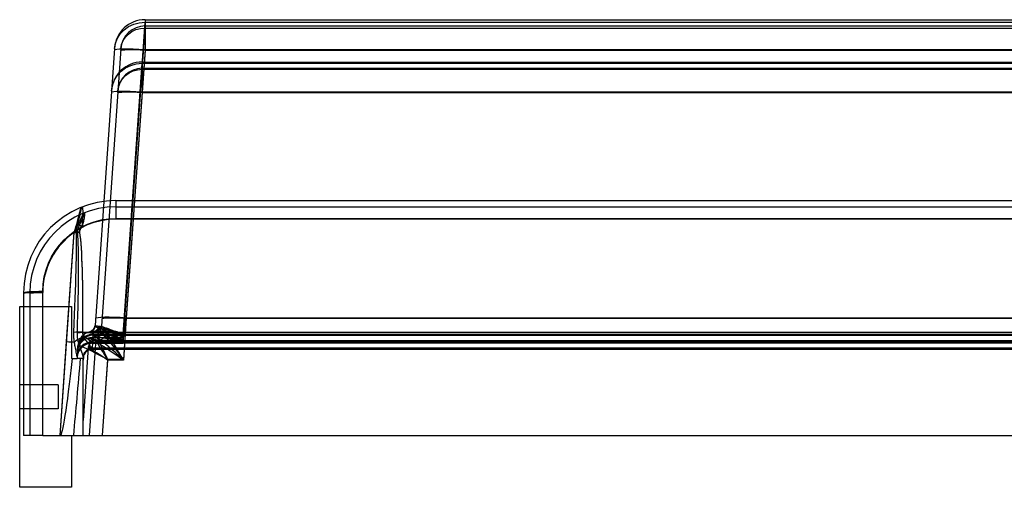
# Model space of a CAD drawing. Header units: millimetres. Extents: x 0 to 512, y -14 to 122.
# Tile 1 of 2: x 0 to 256, y 0 to 122. Entities that reach past the tile are written whole.
import ezdxf

# ---------------------------------------------------------------- set-up
doc = ezdxf.new("R2010")
doc.units = ezdxf.units.MM
doc.header["$LTSCALE"] = 10
doc.layers.add('BESCH_KONT_sich_schn_ansi_2d', color=40, linetype='Continuous')

msp = doc.modelspace()

# ---------------------------------------------------------------- linework, layer by layer
at = {"layer": 'BESCH_KONT_sich_schn_ansi_2d', "extrusion": (0, 1, -2.22045e-16)}
for p, q in [((29.38, 74.5), (32.62, 120.84)), ((32.62, 120.84), (32.59, 113.74)), ((32.62, 121.5), (32.62, 120.84)), ((32.62, 121.5), (464.38, 121.5)), ((32.62, 120.84), (464.38, 120.84)), ((26.89, 37.44), (32.62, 119.33)), ((32.62, 119.33), (32.59, 113.6)), ((32.62, 119.87), (32.62, 119.33)), ((32.62, 119.87), (464.38, 119.87)), ((32.62, 119.33), (464.38, 119.33)), ((26.27, 113.91), (21.23, 41.91)), ((24.64, 114.02), (21.86, 74.29)), ((24.64, 114.02), (24.64, 114.06)), ((26.27, 113.91), (26.27, 113.94)), ((32.59, 113.74), (27.72, 44.06)), ((32.59, 113.6), (27.72, 43.92)), ((32.59, 113.74), (464.41, 113.74)), ((32.59, 113.6), (464.41, 113.6)), ((26.93, 39.74), (31.85, 110.18)), ((31.85, 110.18), (31.82, 102.74)), ((31.85, 110.5), (31.85, 110.18)), ((31.85, 110.5), (465.15, 110.5)), ((31.85, 110.18), (465.15, 110.18)), ((26.93, 38.18), (31.85, 108.61)), ((31.85, 108.61), (31.82, 102.6)), ((31.85, 108.87), (31.85, 108.61)), ((31.85, 108.87), (465.15, 108.87)), ((31.85, 108.61), (465.15, 108.61)), ((31.82, 102.74), (465.18, 102.74)), ((31.82, 102.6), (465.18, 102.6)), ((21.86, 74.29), (19.61, 42.03)), ((25, 74.5), (25, 69.85)), ((25, 74.5), (472, 74.5)), ((26.89, 38.94), (29.38, 74.5)), ((25, 72.87), (472, 72.87)), ((25, 69.85), (472, 69.85)), ((25, 69.85), (25, 69.74)), ((25, 69.74), (472, 69.74)), ((10.5, 13.5), (14.19, 66.22)), ((12.2, 37.86), (14.19, 66.26)), ((1, 50.5), (1, 13.5)), ((2.63, 50.5), (2.63, 13.5)), ((6, 13.5), (6, 50.85)), ((0, 47), (1, 47)), ((0, 0), (0, 47)), ((1, 47), (13.5, 47)), ((13.5, 47), (13.5, 33.5)), ((26.93, 39.7), (27.72, 44.06)), ((26.93, 38.14), (27.72, 43.92)), ((27.72, 44.06), (26.96, 33.2)), ((27.72, 43.92), (26.96, 33.06)), ((27.72, 44.06), (469.28, 44.06)), ((27.72, 43.92), (469.28, 43.92)), ((16.33, 40.29), (480.67, 40.29)), ((16.33, 40.18), (480.67, 40.18)), ((18.95, 37.73), (19.03, 38.94)), ((19.12, 40.5), (19.03, 38.94)), ((19.03, 38.94), (26.89, 38.94)), ((19.09, 38.45), (19.03, 37.44)), ((19.05, 39.5), (19.07, 39.7)), ((19.05, 39.5), (477.95, 39.5)), ((19.07, 39.69), (19.08, 39.74)), ((26.93, 39.7), (19.07, 39.7)), ((19.07, 39.69), (477.93, 39.69)), ((19.08, 39.74), (26.93, 39.74)), ((19.12, 38.87), (19.1, 38.51)), ((19.1, 38.51), (19.43, 38.48)), ((21.61, 40.5), (19.12, 40.5)), ((21.61, 38.87), (19.12, 38.87)), ((19.43, 38.48), (19.89, 38.45)), ((19.72, 36.06), (19.89, 38.45)), ((23.11, 40.5), (21.61, 40.5)), ((23.11, 38.87), (21.61, 38.87)), ((10.5, 13.5), (12.2, 37.86)), ((15.04, 35.53), (15.13, 36.78)), ((17.82, 36.24), (16.5, 17.35)), ((18.14, 13.5), (19.72, 36.06)), ((18.3, 36.16), (19.72, 36.06)), ((18.91, 37.53), (18.95, 37.73)), ((18.91, 37.5), (18.91, 37.53)), ((18.91, 37.5), (478.09, 37.5)), ((18.91, 35.92), (18.95, 36.23)), ((18.91, 35.87), (18.91, 35.92)), ((18.91, 35.87), (478.09, 35.87)), ((18.95, 37.73), (478.05, 37.73)), ((18.95, 36.23), (19.03, 37.44)), ((18.95, 36.23), (478.05, 36.23)), ((19.03, 37.44), (26.89, 37.44)), ((19.85, 37.87), (477.15, 37.87)), ((26.93, 38.14), (19.86, 38.14)), ((19.86, 38.12), (477.14, 38.12)), ((19.87, 38.18), (26.93, 38.18)), ((13.64, 33.5), (13.5, 33.5)), ((13.64, 33.5), (14.9, 33.5)), ((14.92, 33.86), (14.9, 33.5)), ((15.84, 33.5), (14.9, 33.5)), ((14.96, 34.32), (14.92, 33.86)), ((15.04, 35.53), (14.96, 34.32)), ((16.5, 33.5), (15.84, 33.5)), ((16.55, 33.74), (16.5, 33.03)), ((16.5, 13.5), (16.5, 33.5)), ((16.56, 33.87), (16.55, 33.74)), ((22.85, 33.2), (21.47, 13.5)), ((22.85, 33.06), (21.48, 13.5)), ((26.96, 33.2), (22.85, 33.2)), ((26.96, 33.06), (22.85, 33.06)), ((10, 26.65), (0, 26.65)), ((10, 26.65), (10, 20.35)), ((10, 20.35), (0, 20.35)), ((6, 13.5), (1, 13.5)), ((6, 13.5), (491, 13.5)), ((13.5, 13.5), (13.5, 0)), ((248.49, 13.51), (248.49, 13.51)), ((248.49, 13.5), (248.49, 13.51)), ((248.49, 13.51), (248.49, 13.5)), ((248.49, 13.51), (248.49, 13.51)), ((248.49, 13.51), (248.49, 13.5)), ((248.49, 13.5), (248.49, 13.5)), ((248.49, 13.5), (248.49, 13.5)), ((248.5, 13.5), (248.5, 13.51)), ((248.5, 13.5), (248.5, 13.51)), ((248.5, 13.51), (248.5, 13.51)), ((248.5, 13.51), (248.5, 13.5)), ((248.5, 13.51), (248.5, 13.51)), ((248.5, 13.5), (248.5, 13.51)), ((248.5, 13.51), (248.5, 13.51)), ((248.5, 13.51), (248.5, 13.51)), ((248.5, 13.5), (248.5, 13.5)), ((248.5, 13.5), (248.5, 13.5)), ((248.5, 13.5), (248.5, 13.5)), ((248.5, 13.5), (248.5, 13.5)), ((248.51, 13.51), (248.51, 13.51)), ((248.51, 13.51), (248.51, 13.5)), ((248.51, 13.51), (248.51, 13.51)), ((248.51, 13.51), (248.51, 13.5)), ((248.51, 13.5), (248.51, 13.51)), ((248.51, 13.5), (248.51, 13.5)), ((248.51, 13.5), (248.51, 13.5)), ((13.5, 0), (0, 0))]:
    msp.add_line(p, q, dxfattribs=at)
at = {"layer": 'BESCH_KONT_sich_schn_ansi_2d'}
for centre, radius, start, end in [((32.62, 113.5), 8, 90, 176), ((32.62, 113.5), 6.37, 90, 176), ((31.85, 102.5), 8, 90, 176), ((31.85, 102.5), 6.37, 90, 176), ((25, 50.5), 24, 90, 180), ((25, 50.5), 22.37, 90, 180), ((25, 50.64), 19, 124.684, 180), ((25, 50.59), 19, 124.684, 180), ((19.05, 35.5), 4, 90, 176), ((19.12, 36.5), 4, 90, 176), ((19.12, 36.5), 2.37, 90, 118.4477), ((18.91, 33.5), 4, 90, 176), ((18.91, 33.5), 2.37, 90, 176), ((248.49, 13.51), 0.00116, 90, 180), ((248.49, 13.51), 0.00271, 0, 90), ((248.49, 13.5), 0.00116, 180, 270), ((248.49, 13.5), 0.00271, 270, 0), ((248.5, 13.51), 0.00217, 270, 0), ((248.5, 13.51), 0.00217, 0, 90), ((248.51, 13.51), 0.00116, 90, 180), ((248.51, 13.51), 0.00271, 0, 90), ((248.51, 13.5), 0.00116, 180, 270), ((248.51, 13.5), 0.00271, 270, 0)]:
    msp.add_arc(centre, radius, start, end, dxfattribs=at)
at = {"layer": 'BESCH_KONT_sich_schn_ansi_2d', "extrusion": (0, -2.22045e-16, -1)}
for centre, radius, start, end in [((-25, 50.85), 19, 0, 90), ((-25, 50.74), 19, 0, 90), ((-17.81, 42.15), 1.8, 184, 256.9764), ((-17.81, 42.15), 3.43, 184, 256.9764), ((-248.49, 13.51), 0.00271, 0, 90), ((-248.49, 13.51), 0.00116, 90, 180), ((-248.49, 13.5), 0.00271, 270, 0), ((-248.49, 13.5), 0.00116, 180, 270), ((-248.51, 13.51), 0.00271, 0, 90), ((-248.5, 13.51), 0.00093, 90, 180), ((-248.5, 13.51), 0.00093, 180, 270), ((-248.51, 13.5), 0.00271, 270, 0), ((-248.51, 13.51), 0.00116, 90, 180), ((-248.51, 13.5), 0.00116, 180, 270)]:
    msp.add_arc(centre, radius, start, end, dxfattribs=at)
for centre, major_axis, ratio, start_param, end_param in [((32.62, 113.46), (-7.98, 0.56), 0.921745, 0, 1.506431), ((32.59, 113.04), (-7.98, 0.56), 0.086945, 0, 1.564717), ((32.59, 113.04), (-6.35, 0.44), 0.086945, 0, 1.564717), ((31.85, 102.48), (-7.98, 0.56), 0.962033, 0, 1.503626), ((31.85, 102.48), (-6.35, 0.44), 0.962033, 0, 1.503626), ((31.82, 102.04), (-7.98, 0.56), 0.086945, 0, 1.564717), ((2.76, -96.85), (11.67, 166.43), 0.041956, 0.194857, 0.599428), ((2.76, -96.96), (11.67, 166.43), 0.041956, 0.194857, 0.599428), ((6, 50.5), (-5, 0), 0.027841, 0, 1.570796), ((6, 50.5), (-3.37, 0), 0.027841, 0, 1.570796), ((27.72, 43.37), (-6.35, 0.44), 0.086945, 0, 1.564717), ((19.12, 42.3), (0, -1.8), 0.974366, -1.027318, 0), ((19.12, 42.3), (0, -1.8), 0.98701, -1.003834, 0), ((19.5, 42.3), (0, -1.8), 0.842485, -1.306052, 0), ((27.65, 42.3), (-8.03, -0.16), 0.205815, -0.89039, -0.501192), ((27.65, 42.3), (-8.03, -0.16), 0.214804, -1.071353, -0.500311), ((297.47, 20.5), (-281.89, 17.13), 0.023544, 0.156664, 0.164066), ((22.85, 32.5), (-3.72, 8), 0.033423, 0.635663, 1.499078), ((21.61, 42.3), (0, -1.8), 0.878501, -0.694847, 0), ((27.65, 42.3), (-6.4, -0.48), 0.509996, -1.016222, -0.445179), ((27.65, 42.3), (-6.4, -0.46), 0.488854, -0.839477, -0.450278), ((26.96, 32.5), (-5.71, 9.54), 0.025676, 0.664539, 1.527954), ((23.11, 42.3), (0, -1.8), 0.856254, -0.487738, 0), ((18.91, 33.58), (-3.99, 0.28), 0.988693, 0, 1.50177), ((21.11, 64.93), (-2.14, -30.58), 0.077308, 0.340363, 0.437521), ((18.92, 33.61), (0.18, 2.64), 0.894562, -0.348992, -0.340363), ((22.85, 32.5), (-3.72, 6.37), 0.038064, 0.642365, 1.50578), ((18.03, 121.26), (-7.54, -107.76), 0.027773, -0.621051, -0.001942)]:
    msp.add_ellipse(centre, major_axis=major_axis, ratio=ratio, start_param=start_param, end_param=end_param, dxfattribs=at)
at = {"layer": 'BESCH_KONT_sich_schn_ansi_2d', "extrusion": (3.08149e-33, -2.22045e-16, -1)}
for centre, major_axis, ratio, end_param in [((32.62, 113.46), (-6.35, 0.44), 0.921745, 1.506431), ((31.82, 102.04), (-6.35, 0.44), 0.086945, 1.564717), ((27.72, 43.37), (-7.98, 0.56), 0.086945, 1.564717)]:
    msp.add_ellipse(centre, major_axis=major_axis, ratio=ratio, start_param=0, end_param=end_param, dxfattribs=at)
at = {"layer": 'BESCH_KONT_sich_schn_ansi_2d'}
for centre, major_axis, ratio, start_param, end_param in [((17.56, 69.06), (-1.49, 3.71), 0.42189, 0, 0.047859), ((16.17, 67.39), (-2.82, 2.83), 0.049304, -1.52137, -1.159525), ((2.76, -97.13), (11.66, 166.54), 0.017969, -0.599439, -0.194867), ((14.19, 66.35), (2.99, -0.21), 0.027773, -1.568854, -1.371055), ((14.19, 66.35), (4.62, -0.32), 0.027773, -1.568854, -1.371055), ((15.56, 66.06), (-3.96, -0.56), 0.069083, -1.580492, -1.38123), ((2.76, -97.13), (11.67, 166.5), 0.02774, -0.599435, -0.194864), ((6, 50.5), (-5, 0), 0.069756, -1.570796, 0), ((6, 50.5), (-3.37, 0), 0.069756, -1.570796, 0), ((17.82, 42.15), (0.4, -1.75), 0.998815, 0, 1.271875), ((17.85, 42.16), (0.04, -1.8), 0.995895, 0.199472, 1.469682), ((19.12, 42.3), (0, -1.8), 0.877554, 0, 1.338896), ((16.33, 40.01), (-4, 0.03), 0.069754, -1.57019, -0.969466), ((16.91, 37.47), (-3.68, -1.57), 0.404529, -1.741156, -0.935831), ((19.03, 35.25), (-3.99, 0.28), 0.921745, -1.506431, 0), ((19.07, 35.86), (-3.99, 0.28), 0.959816, -1.50378, 0), ((19.07, 35.84), (-3.99, 0.28), 0.962033, -1.503626, 0), ((19.08, 35.9), (-3.99, 0.28), 0.962033, -1.503626, 0), ((19.13, 36.5), (0, 4), 0.996712, 0.223207, 1.494161), ((20.01, 40.48), (1.25, 1.3), 0.695942, -2.1987, -1.108655), ((26.96, 32.5), (-9.13, 7.99), 0.043274, -1.532961, -0.669546), ((12.2, 37.94), (2.99, -0.21), 0.027773, -1.568854, -0.827972), ((18.95, 34.05), (-3.99, 0.28), 0.921745, -1.506431, 0), ((23.13, 36.5), (-8, 0.28), 0.043419, -0.082708, -0.001521), ((22.85, 32.5), (-7.72, 4.29), 0.069114, -1.532429, -0.048899), ((22.85, 32.5), (-6.09, 4.17), 0.062133, -1.52829, -0.558467), ((19.03, 35.25), (-2.36, 0.17), 0.921745, -1.506431, -1.133276), ((18.95, 34.05), (-2.36, 0.17), 0.921745, -1.506431, -1.221805), ((26.96, 32.5), (-9.14, 6.36), 0.040951, -1.542305, -0.67889), ((18.03, 121.26), (-11.63, -166.3), 0.027773, 0.867851, 1.016864)]:
    msp.add_ellipse(centre, major_axis=major_axis, ratio=ratio, start_param=start_param, end_param=end_param, dxfattribs=at)
at = {"layer": 'BESCH_KONT_sich_schn_ansi_2d', "extrusion": (-1.2326e-32, -2.22045e-16, -1)}
msp.add_ellipse((26.96, 32.5), major_axis=(-7.34, 9.66), ratio=0.034804, start_param=0.661595, end_param=1.52501, dxfattribs=at)
at = {"layer": 'BESCH_KONT_sich_schn_ansi_2d'}
for points, knots in [([(14.19, 66.26), (14.5, 67.26), (14.78, 68.21), (15.32, 70.16), (15.56, 71.11), (15.87, 72.38), (15.96, 72.73), (15.96, 72.73)], [-1.355472, -1.355472, -1.355472, -1.355472, -0.961509, -0.961509, -0.465557, -0.465557, 0, 0, 0, 0]), ([(15.17, 68.65), (15.24, 68.94), (15.32, 69.24), (15.47, 69.82), (15.54, 70.11), (15.66, 70.63), (15.71, 70.86), (15.81, 71.27), (15.85, 71.45), (15.91, 71.77), (15.94, 71.9), (15.98, 72.13), (16, 72.24), (16.03, 72.42), (16.04, 72.5), (16.05, 72.63), (16.05, 72.67), (16.04, 72.73), (16.03, 72.74), (16.01, 72.74), (16.01, 72.74), (16, 72.74)], [0, 0, 0, 0, 0.0605021, 0.0605021, 0.1157303, 0.1157303, 0.1582136, 0.1582136, 0.190893, 0.190893, 0.2146236, 0.2146236, 0.234589, 0.234589, 0.2513925, 0.2513925, 0.2658423, 0.2658423, 0.2769575, 0.2769575, 0.2839045, 0.2839045, 0.2839045, 0.2839045]), ([(16, 72.74), (15.99, 72.74), (15.99, 72.74), (15.97, 72.74), (15.97, 72.73), (15.96, 72.73)], [-0.01019037, -0.01019037, -0.01019037, -0.01019037, -0.00459813, -0.00459813, 0.00099412, 0.00099412, 0.00099412, 0.00099412]), ([(16.07, 72.78), (16.1, 72.79), (16.12, 72.8), (16.18, 72.81), (16.21, 72.81), (16.27, 72.78), (16.29, 72.73), (16.33, 72.6), (16.35, 72.51), (16.37, 72.28), (16.37, 72.15), (16.38, 71.84), (16.38, 71.67), (16.38, 71.26), (16.37, 71.02), (16.35, 70.48), (16.34, 70.18), (16.3, 69.5), (16.28, 69.13), (16.23, 68.39), (16.2, 68.02), (16.17, 67.67)], [-0.2839045, -0.2839045, -0.2839045, -0.2839045, -0.2769575, -0.2769575, -0.2658423, -0.2658423, -0.2513925, -0.2513925, -0.234589, -0.234589, -0.2146236, -0.2146236, -0.190893, -0.190893, -0.1582136, -0.1582136, -0.1157303, -0.1157303, -0.0605021, -0.0605021, 0, 0, 0, 0]), ([(14.19, 66.22), (14.66, 67.13), (15.08, 67.96), (15.62, 69.08), (15.79, 69.44), (15.93, 69.76), (16.09, 70.11), (16.22, 70.4), (16.48, 71.01), (16.57, 71.22), (16.57, 71.22)], [-1.355472, -1.355472, -1.355472, -1.355472, -0.918965, -0.918965, -0.677736, -0.677736, -0.677736, -0.420648, -0.420648, 0, 0, 0, 0]), ([(15.57, 68.14), (15.7, 68.42), (15.83, 68.71), (16.07, 69.28), (16.18, 69.55), (16.29, 69.84), (16.36, 70.02), (16.43, 70.19), (16.54, 70.5), (16.58, 70.63), (16.67, 70.9), (16.71, 71.06), (16.72, 71.24), (16.69, 71.26), (16.64, 71.24)], [0, 0, 0, 0, 0.0744362, 0.0744362, 0.1419522, 0.1419522, 0.1419522, 0.18446, 0.18446, 0.2146236, 0.2146236, 0.2524725, 0.2524725, 0.2839045, 0.2839045, 0.2839045, 0.2839045]), ([(16.68, 71.26), (16.78, 71.31), (16.85, 71.3), (16.9, 71.11), (16.89, 70.93), (16.85, 70.59), (16.82, 70.43), (16.76, 70.05), (16.72, 69.83), (16.67, 69.61), (16.6, 69.26), (16.52, 68.91), (16.35, 68.23), (16.26, 67.89), (16.17, 67.56)], [-0.2839045, -0.2839045, -0.2839045, -0.2839045, -0.2524725, -0.2524725, -0.2146236, -0.2146236, -0.18446, -0.18446, -0.1419522, -0.1419522, -0.1419522, -0.0744362, -0.0744362, 0, 0, 0, 0]), ([(16.64, 71.24), (16.63, 71.24), (16.63, 71.24), (16.61, 71.24), (16.61, 71.24), (16.6, 71.23), (16.6, 71.23), (16.59, 71.23), (16.58, 71.23), (16.58, 71.22), (16.57, 71.22)], [-0.01019037, -0.01019037, -0.01019037, -0.01019037, -0.00739425, -0.00739425, -0.00459813, -0.00459813, -0.00459813, -0.00180201, -0.00180201, 0.00099412, 0.00099412, 0.00099412, 0.00099412]), ([(14.78, 66.22), (14.78, 66.23), (14.78, 66.24), (14.78, 66.27), (14.78, 66.28), (14.78, 66.31), (14.78, 66.33), (14.78, 66.39), (14.78, 66.44), (14.79, 66.57), (14.79, 66.65), (14.82, 66.99), (14.86, 67.25), (14.98, 67.91), (15.07, 68.29), (15.17, 68.65)], [0, 0, 0, 0, 0.0019897, 0.0019897, 0.0039795, 0.0039795, 0.0079589, 0.0079589, 0.0158427, 0.0158427, 0.0314996, 0.0314996, 0.0763591, 0.0763591, 0.1527183, 0.1527183, 0.1527183, 0.1527183]), ([(15.1, 66.16), (15.1, 66.16), (15.1, 66.17), (15.09, 66.19), (15.09, 66.2), (15.09, 66.23), (15.09, 66.25), (15.09, 66.3), (15.09, 66.34), (15.1, 66.48), (15.11, 66.58), (15.14, 66.86), (15.18, 67.04), (15.23, 67.21), (15.27, 67.38), (15.33, 67.54), (15.45, 67.85), (15.51, 67.99), (15.57, 68.14)], [0, 0, 0, 0, 0.0019897, 0.0019897, 0.0039795, 0.0039795, 0.0079589, 0.0079589, 0.0158427, 0.0158427, 0.0381796, 0.0381796, 0.0763591, 0.0763591, 0.0763591, 0.1145387, 0.1145387, 0.1527183, 0.1527183, 0.1527183, 0.1527183]), ([(16.17, 67.67), (15.99, 67.49), (15.82, 67.3), (15.63, 66.94), (15.58, 66.8), (15.55, 66.6), (15.55, 66.55), (15.55, 66.47), (15.55, 66.44), (15.55, 66.4), (15.55, 66.39), (15.56, 66.37), (15.56, 66.36), (15.56, 66.35), (15.56, 66.35), (15.56, 66.34)], [-0.1527183, -0.1527183, -0.1527183, -0.1527183, -0.0763591, -0.0763591, -0.0314996, -0.0314996, -0.0158427, -0.0158427, -0.0079589, -0.0079589, -0.0039795, -0.0039795, -0.0019897, -0.0019897, 0, 0, 0, 0]), ([(16.17, 67.56), (15.99, 67.38), (15.82, 67.18), (15.63, 66.83), (15.58, 66.69), (15.55, 66.49), (15.55, 66.43), (15.55, 66.36), (15.55, 66.33), (15.55, 66.29), (15.55, 66.28), (15.56, 66.26), (15.56, 66.25), (15.56, 66.24), (15.56, 66.23), (15.56, 66.22)], [-0.1527183, -0.1527183, -0.1527183, -0.1527183, -0.0763591, -0.0763591, -0.0314996, -0.0314996, -0.0158427, -0.0158427, -0.0079589, -0.0079589, -0.0039795, -0.0039795, -0.0019897, -0.0019897, 0, 0, 0, 0]), ([(19.61, 42.03), (19.6, 41.99), (19.69, 41.98), (20.05, 41.96), (20.32, 41.95), (20.66, 41.89)], [0, 0, 0, 0, 0.2613155, 0.2613155, 0.522631, 0.522631, 0.522631, 0.522631]), ([(20.62, 41.37), (20.03, 41.58), (19.71, 41.7), (19.61, 41.93), (19.6, 41.98), (19.61, 42.03)], [0, 0, 0, 0, 0.993364, 0.993364, 1.207893, 1.207893, 1.207893, 1.207893]), ([(20.62, 41.33), (20.2, 41.49), (19.91, 41.59), (19.64, 41.81), (19.6, 41.91), (19.61, 42.03)], [0, 0, 0, 0, 0.976239, 0.976239, 1.703665, 1.703665, 1.703665, 1.703665]), ([(19.61, 42.03), (19.61, 42.02), (19.61, 42.02), (19.61, 42.02), (19.61, 42.02), (19.62, 42.02)], [-0.04591662, -0.04591662, -0.04591662, -0.04591662, -0.02295831, -0.02295831, 0, 0, 0, 0]), ([(19.62, 42.02), (19.62, 42.02), (19.62, 42.02), (19.63, 42.02), (19.63, 42.02), (19.64, 42.02)], [-0.04306434, -0.04306434, -0.04306434, -0.04306434, -0.02151285, -0.02151285, 0, 0, 0, 0]), ([(19.64, 42.02), (19.72, 42), (19.94, 41.83), (20.56, 41.21), (20.95, 40.79), (21.38, 40.28)], [0, 0, 0, 0, 0.3298292, 0.3298292, 0.637089, 0.637089, 0.637089, 0.637089]), ([(20.96, 41.83), (21.27, 41.77), (21.61, 41.68), (22.61, 41.37), (23.29, 41.1), (24.48, 40.62), (24.95, 40.41), (25.92, 40.03), (26.42, 39.85), (26.93, 39.7)], [0, 0, 0, 0, 0.2110524, 0.2110524, 0.5487362, 0.5487362, 0.7609276, 0.7609276, 0.9745351, 0.9745351, 0.9745351, 0.9745351]), ([(21.98, 40.53), (21.84, 40.65), (21.72, 40.76), (21.52, 40.98), (21.44, 41.09), (21.38, 41.21), (21.32, 41.32), (21.28, 41.43), (21.23, 41.67), (21.22, 41.79), (21.23, 41.91)], [0, 0, 0, 0, 0.301973, 0.301973, 0.603946, 0.603946, 0.603946, 0.90592, 0.90592, 1.207893, 1.207893, 1.207893, 1.207893]), ([(21.97, 40.46), (21.83, 40.59), (21.71, 40.71), (21.51, 40.94), (21.43, 41.06), (21.37, 41.18), (21.31, 41.29), (21.27, 41.41), (21.23, 41.66), (21.22, 41.78), (21.23, 41.91)], [0, 0, 0, 0, 0.425916, 0.425916, 0.851833, 0.851833, 0.851833, 1.277749, 1.277749, 1.703665, 1.703665, 1.703665, 1.703665]), ([(21.23, 41.91), (21.23, 41.88), (21.25, 41.85), (21.31, 41.79), (21.37, 41.77), (21.44, 41.74), (21.51, 41.71), (21.59, 41.69), (21.8, 41.62), (21.92, 41.57), (22.05, 41.51)], [0, 0, 0, 0, 0.1306578, 0.1306578, 0.2613155, 0.2613155, 0.2613155, 0.3919733, 0.3919733, 0.522631, 0.522631, 0.522631, 0.522631]), ([(21.23, 41.91), (21.23, 41.91), (21.23, 41.91), (21.23, 41.91), (21.23, 41.91), (21.23, 41.91), (21.23, 41.9), (21.24, 41.9), (21.24, 41.9), (21.24, 41.9), (21.24, 41.9)], [-0.04591662, -0.04591662, -0.04591662, -0.04591662, -0.03443746, -0.03443746, -0.02295831, -0.02295831, -0.02295831, -0.01147915, -0.01147915, 0, 0, 0, 0]), ([(21.24, 41.9), (21.24, 41.9), (21.24, 41.9), (21.24, 41.9), (21.25, 41.9), (21.25, 41.9), (21.25, 41.9), (21.25, 41.89), (21.25, 41.89), (21.26, 41.89), (21.26, 41.89)], [-0.04306434, -0.04306434, -0.04306434, -0.04306434, -0.03229826, -0.03229826, -0.02153217, -0.02153217, -0.02153217, -0.01076609, -0.01076609, 0, 0, 0, 0]), ([(21.26, 41.89), (21.29, 41.88), (21.34, 41.83), (21.5, 41.65), (21.6, 41.53), (21.72, 41.38), (21.84, 41.23), (21.98, 41.04), (22.28, 40.61), (22.44, 40.37), (22.61, 40.1)], [0, 0, 0, 0, 0.1592723, 0.1592723, 0.3185445, 0.3185445, 0.3185445, 0.4778168, 0.4778168, 0.637089, 0.637089, 0.637089, 0.637089]), ([(22.05, 41.51), (22.07, 41.5), (22.09, 41.49), (22.12, 41.48), (22.14, 41.47), (22.16, 41.46), (22.18, 41.45), (22.2, 41.44), (22.24, 41.42), (22.27, 41.41), (22.29, 41.4)], [-0.07447153, -0.07447153, -0.07447153, -0.07447153, -0.05585365, -0.05585365, -0.03723577, -0.03723577, -0.03723577, -0.01861788, -0.01861788, 0, 0, 0, 0]), ([(22.29, 41.4), (22.56, 41.28), (22.88, 41.1), (23.58, 40.63), (23.96, 40.34), (24.36, 40.02), (24.76, 39.7), (25.17, 39.34), (26.03, 38.67), (26.48, 38.36), (26.93, 38.14)], [0, 0, 0, 0, 0.2436338, 0.2436338, 0.4872675, 0.4872675, 0.4872675, 0.7309013, 0.7309013, 0.9745351, 0.9745351, 0.9745351, 0.9745351]), ([(14.22, 37.74), (14.17, 38.06), (14.13, 38.41), (14.08, 39.06), (14.07, 39.36), (14.06, 39.87), (14.06, 40.06), (14.07, 40.26)], [0, 0, 0, 0, 0.1178861, 0.1178861, 0.2131778, 0.2131778, 0.2727351, 0.2727351, 0.2727351, 0.2727351]), ([(15.32, 37.63), (15.27, 37.82), (15.22, 38.01), (15.14, 38.42), (15.1, 38.62), (15.07, 38.83), (15.04, 39.05), (15.02, 39.26), (14.99, 39.71), (14.99, 39.93), (14.99, 40.16)], [0, 0, 0, 0, 0.0681838, 0.0681838, 0.1363675, 0.1363675, 0.1363675, 0.2045513, 0.2045513, 0.2727351, 0.2727351, 0.2727351, 0.2727351]), ([(16.33, 40.29), (16.33, 40.21), (16.34, 40.12), (16.4, 39.9), (16.46, 39.77), (16.65, 39.49), (16.77, 39.34), (16.91, 39.2)], [-0.2727351, -0.2727351, -0.2727351, -0.2727351, -0.2131778, -0.2131778, -0.1178861, -0.1178861, 0, 0, 0, 0]), ([(16.33, 40.18), (16.33, 40.03), (16.35, 39.88), (16.4, 39.58), (16.45, 39.44), (16.5, 39.3), (16.55, 39.16), (16.62, 39.02), (16.76, 38.75), (16.83, 38.62), (16.91, 38.49)], [-0.2727351, -0.2727351, -0.2727351, -0.2727351, -0.2045513, -0.2045513, -0.1363675, -0.1363675, -0.1363675, -0.0681838, -0.0681838, 0, 0, 0, 0]), ([(16.91, 39.2), (17.09, 39.03), (17.27, 38.87), (17.76, 38.47), (18.06, 38.26), (18.6, 37.86), (18.82, 37.69), (18.91, 37.57), (18.92, 37.55), (18.91, 37.53)], [0, 0, 0, 0, 0.1431822, 0.1431822, 0.3722738, 0.3722738, 0.6449178, 0.6449178, 0.7150111, 0.7150111, 0.7150111, 0.7150111]), ([(16.91, 38.49), (17.13, 38.16), (17.37, 37.86), (17.83, 37.29), (18.06, 37.04), (18.26, 36.81), (18.44, 36.61), (18.59, 36.43), (18.84, 36.11), (18.92, 35.99), (18.91, 35.92)], [0, 0, 0, 0, 0.1787528, 0.1787528, 0.3575056, 0.3575056, 0.3575056, 0.5184306, 0.5184306, 0.7150111, 0.7150111, 0.7150111, 0.7150111]), ([(19.1, 38.51), (19.04, 38.51), (18.99, 38.51), (18.88, 38.52), (18.83, 38.52), (18.65, 38.54), (18.55, 38.54), (18.34, 38.56), (18.22, 38.57), (18.03, 38.58), (17.99, 38.58), (17.99, 38.58)], [-0.4249274, -0.4249274, -0.4249274, -0.4249274, -0.4048093, -0.4048093, -0.3826229, -0.3826229, -0.3145175, -0.3145175, -0.1759728, -0.1759728, 0, 0, 0, 0]), ([(18.61, 38.81), (18.49, 38.78), (18.29, 38.72), (18.09, 38.63), (18, 38.58)], [0.1493865, 0.1493865, 0.1493865, 0.1493865, 0.25, 0.3329182, 0.3329182, 0.3329182, 0.3329182]), ([(18.17, 37.3), (18.15, 37.43), (18.17, 37.57), (18.24, 37.83), (18.3, 37.96), (18.48, 38.19), (18.59, 38.28), (18.77, 38.38), (18.85, 38.41), (18.98, 38.44), (19.03, 38.45), (19.09, 38.45)], [-0.2745295, -0.2745295, -0.2745295, -0.2745295, -0.1971963, -0.1971963, -0.1227082, -0.1227082, -0.0528112, -0.0528112, -0.0194859, -0.0194859, 0, 0, 0, 0]), ([(18.25, 40.4), (18.24, 40.4), (18.24, 40.4), (18.23, 40.4), (18.23, 40.4), (18.22, 40.4)], [0, 0, 0, 0, 0.02151285, 0.02151285, 0.04306434, 0.04306434, 0.04306434, 0.04306434]), ([(20.01, 39.01), (19.57, 39.44), (19.17, 39.78), (18.55, 40.27), (18.33, 40.4), (18.25, 40.4)], [-0.637089, -0.637089, -0.637089, -0.637089, -0.3298292, -0.3298292, 0, 0, 0, 0]), ([(18.61, 38.81), (18.61, 38.81), (18.6, 38.81), (18.6, 38.81), (18.6, 38.81), (18.6, 38.81), (18.59, 38.81), (18.59, 38.81), (18.59, 38.81), (18.59, 38.81), (18.59, 38.81)], [0, 0, 0, 0, 0.01076609, 0.01076609, 0.02153217, 0.02153217, 0.02153217, 0.03229826, 0.03229826, 0.04306434, 0.04306434, 0.04306434, 0.04306434]), ([(19.09, 38.51), (19.08, 38.51), (19.07, 38.52), (19.06, 38.53), (18.94, 38.62), (18.84, 38.69), (18.69, 38.79), (18.64, 38.81), (18.61, 38.81)], [-0.3290201, -0.3290201, -0.3290201, -0.3290201, -0.3185445, -0.3185445, -0.3185445, -0.1592723, -0.1592723, 0, 0, 0, 0]), ([(26.93, 39.7), (26.3, 39.79), (25.68, 39.87), (24.47, 40.03), (23.88, 40.11), (22.4, 40.29), (21.54, 40.38), (20.31, 40.48), (19.88, 40.5), (19.5, 40.5)], [-0.9745351, -0.9745351, -0.9745351, -0.9745351, -0.7609276, -0.7609276, -0.5487362, -0.5487362, -0.2110524, -0.2110524, 0, 0, 0, 0]), ([(26.93, 38.14), (26.22, 38.23), (25.51, 38.32), (24.13, 38.48), (23.46, 38.56), (22.82, 38.63), (22.18, 38.69), (21.57, 38.75), (20.44, 38.84), (19.93, 38.87), (19.5, 38.87)], [-0.9745351, -0.9745351, -0.9745351, -0.9745351, -0.7309013, -0.7309013, -0.4872675, -0.4872675, -0.4872675, -0.2436338, -0.2436338, 0, 0, 0, 0]), ([(21.61, 40.5), (22.41, 40.5), (23.28, 40.36), (25.06, 39.83), (25.98, 39.44), (26.89, 38.94)], [-1.007795, -1.007795, -1.007795, -1.007795, -0.502749, -0.502749, 0.002297, 0.002297, 0.002297, 0.002297]), ([(21.61, 38.87), (22.01, 38.87), (22.43, 38.84), (23.28, 38.71), (23.72, 38.62), (24.17, 38.5), (24.62, 38.38), (25.07, 38.23), (25.98, 37.87), (26.44, 37.67), (26.89, 37.44)], [-1.007795, -1.007795, -1.007795, -1.007795, -0.755272, -0.755272, -0.502749, -0.502749, -0.502749, -0.250226, -0.250226, 0.002297, 0.002297, 0.002297, 0.002297]), ([(26.89, 38.94), (26.16, 39.49), (25.41, 39.93), (23.97, 40.6), (23.27, 40.82), (22.62, 40.92)], [-0.002297, -0.002297, -0.002297, -0.002297, 0.502749, 0.502749, 1.007795, 1.007795, 1.007795, 1.007795]), ([(23.11, 40.5), (23.72, 40.5), (24.35, 40.44), (25.63, 40.18), (26.28, 39.99), (26.93, 39.74)], [-0.7084302, -0.7084302, -0.7084302, -0.7084302, -0.3530359, -0.3530359, 0.0023584, 0.0023584, 0.0023584, 0.0023584]), ([(23.11, 38.87), (23.41, 38.87), (23.72, 38.86), (24.35, 38.8), (24.67, 38.75), (24.99, 38.69), (25.31, 38.64), (25.63, 38.56), (26.28, 38.39), (26.61, 38.29), (26.93, 38.18)], [-0.7084302, -0.7084302, -0.7084302, -0.7084302, -0.5307331, -0.5307331, -0.3530359, -0.3530359, -0.3530359, -0.1753388, -0.1753388, 0.0023584, 0.0023584, 0.0023584, 0.0023584]), ([(26.89, 37.44), (26.61, 37.71), (26.31, 37.96), (25.74, 38.43), (25.45, 38.64), (25.16, 38.82), (24.88, 39.01), (24.6, 39.18), (24.06, 39.46), (23.79, 39.57), (23.54, 39.67)], [-0.002297, -0.002297, -0.002297, -0.002297, 0.250226, 0.250226, 0.502749, 0.502749, 0.502749, 0.755272, 0.755272, 1.007795, 1.007795, 1.007795, 1.007795]), ([(26.93, 39.74), (26.4, 40.01), (25.88, 40.23), (24.84, 40.56), (24.33, 40.66), (23.83, 40.71)], [-0.0023584, -0.0023584, -0.0023584, -0.0023584, 0.3530359, 0.3530359, 0.7084302, 0.7084302, 0.7084302, 0.7084302]), ([(26.93, 38.18), (26.72, 38.31), (26.51, 38.43), (26.1, 38.66), (25.89, 38.76), (25.69, 38.86), (25.48, 38.95), (25.28, 39.03), (24.88, 39.17), (24.68, 39.22), (24.48, 39.27)], [-0.0023584, -0.0023584, -0.0023584, -0.0023584, 0.1753388, 0.1753388, 0.3530359, 0.3530359, 0.3530359, 0.5307331, 0.5307331, 0.7084302, 0.7084302, 0.7084302, 0.7084302]), ([(14.92, 33.86), (14.93, 33.9), (14.92, 33.95), (14.9, 34.24), (14.82, 34.64), (14.63, 35.57), (14.52, 36.06), (14.34, 36.97), (14.28, 37.34), (14.22, 37.74)], [-0.7150111, -0.7150111, -0.7150111, -0.7150111, -0.6449178, -0.6449178, -0.3722738, -0.3722738, -0.1431822, -0.1431822, 0, 0, 0, 0]), ([(16.55, 33.74), (16.56, 33.85), (16.51, 34.04), (16.35, 34.53), (16.26, 34.8), (16.15, 35.1), (16.03, 35.44), (15.88, 35.83), (15.6, 36.67), (15.45, 37.13), (15.32, 37.63)], [-0.7150111, -0.7150111, -0.7150111, -0.7150111, -0.5184306, -0.5184306, -0.3575056, -0.3575056, -0.3575056, -0.1787528, -0.1787528, 0, 0, 0, 0]), ([(16.56, 33.87), (16.57, 34.07), (16.61, 34.26), (16.72, 34.64), (16.8, 34.82), (17.06, 35.27), (17.27, 35.53), (17.75, 35.92), (18.01, 36.06), (18.28, 36.15)], [-0.3031978, -0.3031978, -0.3031978, -0.3031978, -0.2440485, -0.2440485, -0.1854281, -0.1854281, -0.0869654, -0.0869654, 0, 0, 0, 0]), ([(19.62, 38.05), (19.44, 38.04), (19.26, 38), (18.86, 37.87), (18.66, 37.75), (18.29, 37.43), (18.14, 37.24), (17.91, 36.77), (17.84, 36.51), (17.82, 36.24)], [-0.2830314, -0.2830314, -0.2830314, -0.2830314, -0.2283683, -0.2283683, -0.1565074, -0.1565074, -0.0823234, -0.0823234, 0, 0, 0, 0])]:
    msp.add_open_spline(points, degree=3, knots=knots, dxfattribs=at)
for points in [[(16.68, 71.26), (16.68, 71.26), (16.67, 71.26), (16.66, 71.26), (16.65, 71.25), (16.64, 71.25), (16.64, 71.24)], [(16.17, 67.56), (16.12, 67.61), (16.02, 67.71), (15.86, 67.86), (15.72, 68), (15.62, 68.09), (15.57, 68.14)], [(15.56, 66.22), (15.52, 66.22), (15.44, 66.21), (15.33, 66.19), (15.21, 66.17), (15.13, 66.16), (15.1, 66.16)], [(18.59, 38.81), (18.94, 38.89), (19.62, 39.17), (20.47, 39.88), (21.04, 40.82), (21.21, 41.54), (21.24, 41.9)], [(18.61, 38.81), (18.96, 38.89), (19.64, 39.17), (20.48, 39.88), (21.06, 40.81), (21.23, 41.53), (21.26, 41.89)], [(19.12, 38.87), (19.45, 38.87), (20.13, 39), (21.02, 39.56), (21.71, 40.42), (21.97, 41.14), (22.05, 41.51)], [(22.29, 41.4), (22.2, 41.04), (21.94, 40.35), (21.28, 39.53), (20.44, 38.99), (19.81, 38.87), (19.5, 38.87)], [(20.66, 41.89), (20.75, 41.87), (20.85, 41.85), (20.96, 41.83)], [(16.33, 40.18), (16.22, 40.18), (15.98, 40.18), (15.63, 40.18), (15.3, 40.17), (15.09, 40.16), (14.99, 40.16)], [(16.91, 38.49), (16.77, 38.44), (16.47, 38.33), (16.04, 38.12), (15.65, 37.88), (15.42, 37.71), (15.32, 37.63)], [(21.98, 40.53), (21.83, 40.27), (21.47, 39.81), (20.78, 39.28), (19.98, 38.95), (19.4, 38.87), (19.12, 38.87)], [(21.97, 40.46), (21.82, 40.22), (21.46, 39.77), (20.76, 39.26), (19.97, 38.94), (19.4, 38.87), (19.12, 38.87)], [(20.01, 37.68), (20.28, 37.78), (20.81, 38.04), (21.55, 38.6), (22.18, 39.31), (22.49, 39.83), (22.61, 40.1)], [(23.54, 39.67), (23.4, 39.54), (23.11, 39.31), (22.64, 39.06), (22.13, 38.9), (21.78, 38.87), (21.61, 38.87)], [(24.48, 39.27), (24.38, 39.2), (24.16, 39.09), (23.82, 38.96), (23.47, 38.89), (23.23, 38.87), (23.11, 38.87)], [(16.55, 33.74), (16.57, 34.04), (16.72, 34.61), (17.26, 35.34), (18.02, 35.81), (18.62, 35.92), (18.91, 35.92)], [(19.86, 38.07), (19.78, 38.06), (19.7, 38.05), (19.62, 38.05)], [(20.01, 37.68), (19.87, 37.82), (19.74, 37.94), (19.62, 38.05)]]:
    msp.add_open_spline(points, degree=3, dxfattribs=at)

doc.saveas('drawing.dxf')
